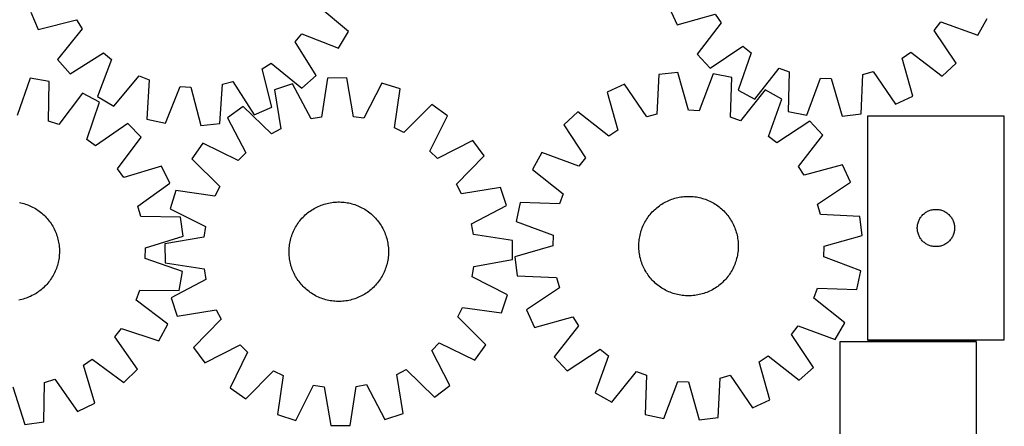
# Model space of a CAD drawing. Header units: millimetres. Extents: x 7 to 1493, y 7 to 2993.
# Tile 10 of 13: x 701 to 1493, y 2115 to 2442. Entities that reach past the tile are written whole.
import ezdxf

# ---------------------------------------------------------------- set-up
doc = ezdxf.new("R2010")
doc.units = ezdxf.units.MM
doc.layers.add('COMMON', color=5, linetype='CONTINUOUS', true_color=0x0000ff)
doc.layers.add('CUT', color=7, linetype='CONTINUOUS', true_color=0x000000)

msp = doc.modelspace()

# ---------------------------------------------------------------- linework, layer by layer
at = {"layer": 'COMMON'}
msp.add_line((1383.429282, 2183.973056), (1471.074237, 2183.973056), dxfattribs=at)
at = {"layer": 'CUT'}
for p, q in [((710.043318, 2448.398657), (716.178792, 2434.288855)), ((965.655997, 2432.770181), (941.257246, 2453.109201)), ((1223.731278, 2452.153139), (1230.233701, 2438.20864)), ((716.178792, 2434.288855), (746.974631, 2442.072883)), ((746.974631, 2442.072883), (751.581776, 2434.841453)), ((1230.233701, 2438.20864), (1260.81541, 2446.795483)), ((1260.81541, 2446.795483), (1265.61012, 2439.687029)), ((1437.018855, 2433.701267), (1442.29775, 2440.457941)), ((1442.29775, 2440.457941), (1472.20597, 2429.75873)), ((1472.20597, 2429.75873), (1479.665278, 2443.215671)), ((751.581776, 2434.841453), (731.513217, 2410.219762)), ((957.847268, 2419.512945), (965.655997, 2432.770181)), ((1265.61012, 2439.687029), (1246.192417, 2414.54886)), ((1454.635696, 2407.269815), (1437.018855, 2433.701267)), ((922.77531, 2424.374468), (928.229123, 2430.990759)), ((939.694798, 2397.491282), (922.77531, 2424.374468)), ((928.229123, 2430.990759), (957.847268, 2419.512945)), ((1256.685676, 2403.296212), (1283.117128, 2420.913053)), ((1283.117128, 2420.913053), (1289.873802, 2415.634159)), ((731.513217, 2410.219762), (741.708568, 2398.696508)), ((741.708568, 2398.696508), (768.591753, 2415.615996)), ((775.208044, 2410.162184), (763.730231, 2380.544038)), ((768.591753, 2415.615996), (775.208044, 2410.162184)), ((1246.192417, 2414.54886), (1256.685676, 2403.296212)), ((1289.873802, 2415.634159), (1279.174591, 2385.725939)), ((1411.136425, 2411.399548), (1418.244879, 2416.194259)), ((1419.723269, 2380.81784), (1411.136425, 2411.399548)), ((1418.244879, 2416.194259), (1443.383049, 2396.776556)), ((896.318424, 2402.757345), (903.549854, 2407.364491)), ((904.102451, 2371.961507), (896.318424, 2402.757345)), ((903.549854, 2407.364491), (928.171545, 2387.295931)), ((1292.631532, 2378.26663), (1312.325434, 2403.18901)), ((1312.325434, 2403.18901), (1320.382681, 2400.25641)), ((1379.629161, 2398.187464), (1387.87135, 2400.550872)), ((1387.87135, 2400.550872), (1405.77877, 2374.315417)), ((1443.383049, 2396.776556), (1454.635696, 2407.269815)), ((709.631653, 2395.118387), (699.180074, 2365.122733)), ((724.788868, 2392.474642), (709.631653, 2395.118387)), ((776.987467, 2372.73531), (797.326487, 2397.13406)), ((797.326487, 2397.13406), (805.304274, 2393.991722)), ((805.304274, 2393.991722), (803.540735, 2362.276353)), ((864.476371, 2390.373867), (872.777556, 2392.520888)), ((872.777556, 2392.520888), (889.99265, 2365.826033)), ((928.171545, 2387.295931), (939.694798, 2397.491282)), ((948.923947, 2395.373885), (944.081439, 2363.980815)), ((964.309296, 2395.520806), (948.923947, 2395.373885)), ((969.750436, 2364.225938), (964.309296, 2395.520806)), ((1215.420899, 2398.130312), (1213.96413, 2366.399372)), ((1230.702264, 2399.922082), (1215.420899, 2398.130312)), ((1239.459639, 2369.38877), (1230.702264, 2399.922082)), ((1259.21787, 2398.770549), (1248.027, 2369.042799)), ((1274.304999, 2395.752422), (1259.21787, 2398.770549)), ((1273.198445, 2364.007339), (1274.304999, 2395.752422)), ((1320.382681, 2400.25641), (1319.449275, 2368.505764)), ((1334.552639, 2365.569964), (1345.581214, 2395.358305)), ((1345.581214, 2395.358305), (1354.150335, 2395.059063)), ((1354.150335, 2395.059063), (1363.074102, 2364.573966)), ((1378.345467, 2366.449051), (1379.629161, 2398.187464)), ((724.468452, 2360.711895), (724.788868, 2392.474642)), ((818.562145, 2358.946522), (830.366074, 2388.436215)), ((830.366074, 2388.436215), (838.924436, 2387.912946)), ((838.924436, 2387.912946), (847.047799, 2357.204874)), ((862.362984, 2358.679887), (864.476371, 2390.373867)), ((920.780376, 2390.640468), (906.193441, 2385.746404)), ((906.193441, 2385.746404), (911.288934, 2354.393403)), ((935.625854, 2362.558685), (920.780376, 2390.640468)), ((992.538129, 2391.325711), (978.231638, 2362.965545)), ((1007.215866, 2386.711107), (992.538129, 2391.325711)), ((1002.720052, 2355.266514), (1007.215866, 2386.711107)), ((1187.945103, 2390.413678), (1173.965349, 2383.987403)), ((1205.709174, 2364.080951), (1187.945103, 2390.413678)), ((1279.174591, 2385.725939), (1292.631532, 2378.26663)), ((1301.069109, 2385.845443), (1281.239579, 2361.03084)), ((1314.485169, 2378.312854), (1301.069109, 2385.845443)), ((751.790008, 2383.233201), (732.580799, 2357.935354)), ((765.388414, 2376.035013), (751.790008, 2383.233201)), ((763.730231, 2380.544038), (776.987467, 2372.73531)), ((1173.965349, 2383.987403), (1182.385278, 2353.359319)), ((1303.623003, 2348.46343), (1314.485169, 2378.312854)), ((1405.77877, 2374.315417), (1419.723269, 2380.81784)), ((755.268452, 2345.92586), (765.388414, 2376.035013)), ((880.890021, 2372.547815), (868.52937, 2363.385673)), ((903.686657, 2350.427957), (880.890021, 2372.547815)), ((889.99265, 2365.826033), (904.102451, 2371.961507)), ((1032.766726, 2373.998146), (1010.396671, 2351.446973)), ((1045.300093, 2365.073726), (1032.766726, 2373.998146)), ((1248.027, 2369.042799), (1239.459639, 2369.38877)), ((803.540735, 2362.276353), (818.562145, 2358.946522)), ((868.52937, 2363.385673), (883.064082, 2335.14179)), ((944.081439, 2363.980815), (935.625854, 2362.558685)), ((978.231638, 2362.965545), (969.750436, 2364.225938)), ((1031.307406, 2336.557424), (1045.300093, 2365.073726)), ((1150.218885, 2368.15796), (1138.909177, 2357.726227)), ((1175.250781, 2348.603447), (1150.218885, 2368.15796)), ((1213.96413, 2366.399372), (1205.709174, 2364.080951)), ((1281.239579, 2361.03084), (1273.198445, 2364.007339)), ((1319.449275, 2368.505764), (1334.552639, 2365.569964)), ((1363.074102, 2364.573966), (1378.345467, 2366.449051)), ((1383.429282, 2364.723057), (1383.429282, 2184.723057)), ((1493.429282, 2364.723057), (1383.429282, 2364.723057)), ((1493.429282, 2184.723057), (1493.429282, 2364.723057)), ((732.580799, 2357.935354), (724.468452, 2360.711895)), ((788.212262, 2358.902069), (762.125755, 2340.778359)), ((798.920752, 2347.854048), (788.212262, 2358.902069)), ((847.047799, 2357.204874), (862.362984, 2358.679887)), ((911.288934, 2354.393403), (903.686657, 2350.427957)), ((1010.396671, 2351.446973), (1002.720052, 2355.266514)), ((1138.909177, 2357.726227), (1156.381604, 2331.199089)), ((1182.385278, 2353.359319), (1175.250781, 2348.603447)), ((1336.877925, 2360.620192), (1310.350787, 2343.147764)), ((1347.309658, 2349.310484), (1336.877925, 2360.620192)), ((762.125755, 2340.778359), (755.268452, 2345.92586)), ((779.991856, 2322.345781), (798.920752, 2347.854048)), ((1065.671883, 2345.087332), (1037.428001, 2330.552619)), ((1074.834026, 2332.726681), (1065.671883, 2345.087332)), ((1310.350787, 2343.147764), (1303.623003, 2348.46343)), ((1327.755145, 2324.278588), (1347.309658, 2349.310484)), ((848.542975, 2343.013882), (839.618555, 2330.480515)), ((877.059277, 2329.021195), (848.542975, 2343.013882)), ((839.618555, 2330.480515), (862.169728, 2308.11046)), ((883.064082, 2335.14179), (877.059277, 2329.021195)), ((1037.428001, 2330.552619), (1031.307406, 2336.557424)), ((1052.714168, 2309.930044), (1074.834026, 2332.726681)), ((1121.216515, 2335.333471), (1113.683926, 2321.917411)), ((1151.065939, 2324.471305), (1121.216515, 2335.333471)), ((1156.381604, 2331.199089), (1151.065939, 2324.471305)), ((784.922874, 2315.331194), (779.991856, 2322.345781)), ((815.333151, 2324.506692), (784.922874, 2315.331194)), ((822.103504, 2310.690294), (815.333151, 2324.506692)), ((1113.683926, 2321.917411), (1138.498528, 2302.087881)), ((1332.511016, 2317.14409), (1327.755145, 2324.278588)), ((1363.139101, 2325.56402), (1332.511016, 2317.14409)), ((1369.565376, 2311.584265), (1363.139101, 2325.56402)), ((796.218566, 2292.279842), (822.103504, 2310.690294)), ((862.169728, 2308.11046), (858.350187, 2300.433841)), ((1056.679613, 2302.327767), (1052.714168, 2309.930044)), ((1088.032615, 2307.423261), (1056.679613, 2302.327767)), ((1092.926679, 2292.836325), (1088.032615, 2307.423261)), ((1343.232649, 2293.820195), (1369.565376, 2311.584265)), ((826.905594, 2304.929655), (822.29099, 2290.251918)), ((858.350187, 2300.433841), (826.905594, 2304.929655)), ((1138.498528, 2302.087881), (1135.522029, 2294.046747)), ((1224.656125, 2297.395933), (1225.832074, 2297.838822)), ((1225.832074, 2297.838822), (1227.021354, 2298.244555)), ((1227.021354, 2298.244555), (1228.222792, 2298.612732)), ((1228.222792, 2298.612732), (1229.435202, 2298.942989)), ((1229.435202, 2298.942989), (1230.657387, 2299.235)), ((1230.657387, 2299.235), (1231.888141, 2299.488477)), ((1231.888141, 2299.488477), (1233.12625, 2299.70317)), ((1233.12625, 2299.70317), (1234.370491, 2299.878868)), ((1234.370491, 2299.878868), (1235.619638, 2300.015396)), ((1235.619638, 2300.015396), (1236.872456, 2300.11262)), ((1236.872456, 2300.11262), (1238.127711, 2300.170444)), ((1238.127711, 2300.170444), (1239.384162, 2300.188812)), ((1239.384162, 2300.188812), (1240.64057, 2300.167704)), ((1240.64057, 2300.167704), (1241.895695, 2300.107141)), ((1241.895695, 2300.107141), (1243.148298, 2300.007184)), ((1243.148298, 2300.007184), (1244.397144, 2299.867932)), ((1244.397144, 2299.867932), (1245.641, 2299.68952)), ((1245.641, 2299.68952), (1246.878637, 2299.472127)), ((1246.878637, 2299.472127), (1248.108836, 2299.215965)), ((1248.108836, 2299.215965), (1249.330381, 2298.921289)), ((1249.330381, 2298.921289), (1250.542067, 2298.588388)), ((1250.542067, 2298.588388), (1251.742699, 2298.217591)), ((1251.742699, 2298.217591), (1252.931091, 2297.809265)), ((1252.931091, 2297.809265), (1254.106071, 2297.363812)), ((700.990337, 2295.319321), (702.218802, 2295.054972)), ((702.218802, 2295.054972), (703.438357, 2294.752167)), ((703.438357, 2294.752167), (704.6478, 2294.411203)), ((704.6478, 2294.411203), (705.845935, 2294.032419)), ((705.845935, 2294.032419), (707.031582, 2293.616187)), ((707.031582, 2293.616187), (708.203569, 2293.162918)), ((708.203569, 2293.162918), (709.360741, 2292.673061)), ((709.360741, 2292.673061), (710.501955, 2292.147097)), ((710.501955, 2292.147097), (711.626084, 2291.585546)), ((711.626084, 2291.585546), (712.732021, 2290.988963)), ((712.732021, 2290.988963), (713.818672, 2290.357935)), ((713.818672, 2290.357935), (714.884966, 2289.693087)), ((714.884966, 2289.693087), (715.929851, 2288.995073)), ((798.740616, 2284.084804), (796.218566, 2292.279842)), ((822.29099, 2290.251918), (850.651157, 2275.945427)), ((935.933903, 2289.060265), (936.99373, 2289.735375)), ((936.99373, 2289.735375), (938.07424, 2290.376861)), ((938.07424, 2290.376861), (939.174367, 2290.984092)), ((939.174367, 2290.984092), (940.293024, 2291.556467)), ((940.293024, 2291.556467), (941.429108, 2292.093421)), ((941.429108, 2292.093421), (942.581497, 2292.594426)), ((942.581497, 2292.594426), (943.749055, 2293.058985)), ((943.749055, 2293.058985), (944.930629, 2293.486642)), ((944.930629, 2293.486642), (946.125052, 2293.876974)), ((946.125052, 2293.876974), (947.331147, 2294.229595)), ((947.331147, 2294.229595), (948.547723, 2294.544158)), ((948.547723, 2294.544158), (949.77358, 2294.820351)), ((949.77358, 2294.820351), (951.007507, 2295.057904)), ((951.007507, 2295.057904), (952.248286, 2295.256581)), ((952.248286, 2295.256581), (953.494694, 2295.416186)), ((953.494694, 2295.416186), (954.745501, 2295.536561)), ((954.745501, 2295.536561), (955.999471, 2295.617589)), ((955.999471, 2295.617589), (957.255368, 2295.659188)), ((957.255368, 2295.659188), (958.511951, 2295.661318)), ((958.511951, 2295.661318), (959.767982, 2295.623977)), ((959.767982, 2295.623977), (961.022219, 2295.547201)), ((961.022219, 2295.547201), (962.273427, 2295.431067)), ((962.273427, 2295.431067), (963.520369, 2295.275689)), ((963.520369, 2295.275689), (964.761815, 2295.081219)), ((964.761815, 2295.081219), (965.99654, 2294.847851)), ((965.99654, 2294.847851), (967.223326, 2294.575815)), ((967.223326, 2294.575815), (968.440961, 2294.265379)), ((968.440961, 2294.265379), (969.648245, 2293.916848)), ((969.648245, 2293.916848), (970.843985, 2293.530568)), ((970.843985, 2293.530568), (972.027002, 2293.10692)), ((972.027002, 2293.10692), (973.196128, 2292.646321)), ((973.196128, 2292.646321), (974.350209, 2292.149227)), ((974.350209, 2292.149227), (975.488107, 2291.616127)), ((975.488107, 2291.616127), (976.608698, 2291.047548)), ((976.608698, 2291.047548), (977.710877, 2290.44405)), ((977.710877, 2290.44405), (978.793555, 2289.806231)), ((978.793555, 2289.806231), (979.855665, 2289.134718)), ((1064.844896, 2277.990848), (1092.926679, 2292.836325)), ((1103.776946, 2295.153301), (1100.758819, 2280.066172)), ((1135.522029, 2294.046747), (1103.776946, 2295.153301)), ((1211.990469, 2289.377429), (1212.920801, 2290.222112)), ((1212.920801, 2290.222112), (1213.877205, 2291.037157)), ((1213.877205, 2291.037157), (1214.858739, 2291.821757)), ((1214.858739, 2291.821757), (1215.864433, 2292.57514)), ((1215.864433, 2292.57514), (1216.893296, 2293.296561)), ((1216.893296, 2293.296561), (1217.944311, 2293.98531)), ((1217.944311, 2293.98531), (1219.016442, 2294.640705)), ((1219.016442, 2294.640705), (1220.10863, 2295.2621)), ((1220.10863, 2295.2621), (1221.219797, 2295.848882)), ((1221.219797, 2295.848882), (1222.348848, 2296.400472)), ((1222.348848, 2296.400472), (1223.494667, 2296.916325)), ((1223.494667, 2296.916325), (1224.656125, 2297.395933)), ((1254.106071, 2297.363812), (1255.26648, 2296.881672)), ((1255.26648, 2296.881672), (1256.411171, 2296.36332)), ((1256.411171, 2296.36332), (1257.539016, 2295.809268)), ((1257.539016, 2295.809268), (1258.648901, 2295.220064)), ((1258.648901, 2295.220064), (1259.739731, 2294.596287)), ((1259.739731, 2294.596287), (1260.810429, 2293.938555)), ((1260.810429, 2293.938555), (1261.859939, 2293.247516)), ((1261.859939, 2293.247516), (1262.887226, 2292.523852)), ((1262.887226, 2292.523852), (1263.891274, 2291.768277)), ((1263.891274, 2291.768277), (1264.871094, 2290.981537)), ((1264.871094, 2290.981537), (1265.825718, 2290.164408)), ((1265.825718, 2290.164408), (1266.754205, 2289.317697)), ((1345.55107, 2285.565239), (1343.232649, 2293.820195)), ((1435.361002, 2289.405893), (1436.120924, 2289.544376)), ((1436.120924, 2289.544376), (1436.886968, 2289.643556)), ((1436.886968, 2289.643556), (1437.657101, 2289.703169)), ((1437.657101, 2289.703169), (1438.429282, 2289.723057)), ((1438.429282, 2289.723057), (1439.201464, 2289.703169)), ((1439.201464, 2289.703169), (1439.971597, 2289.643556)), ((1439.971597, 2289.643556), (1440.737641, 2289.544376)), ((1440.737641, 2289.544376), (1441.497563, 2289.405893)), ((715.929851, 2288.995073), (716.952295, 2288.264584)), ((716.952295, 2288.264584), (717.951289, 2287.502339)), ((717.951289, 2287.502339), (718.925848, 2286.70909)), ((718.925848, 2286.70909), (719.875009, 2285.885622)), ((719.875009, 2285.885622), (720.797836, 2285.032746)), ((720.797836, 2285.032746), (721.693418, 2284.151305)), ((721.693418, 2284.151305), (722.560871, 2283.242167)), ((722.560871, 2283.242167), (723.39934, 2282.306231)), ((723.39934, 2282.306231), (724.207997, 2281.344419)), ((830.497893, 2283.41393), (798.740616, 2284.084804)), ((832.66738, 2268.1816), (830.497893, 2283.41393)), ((927.491225, 2281.591571), (928.320621, 2282.535557)), ((928.320621, 2282.535557), (929.179259, 2283.453025)), ((929.179259, 2283.453025), (930.066292, 2284.34307)), ((930.066292, 2284.34307), (930.980844, 2285.204813)), ((930.980844, 2285.204813), (931.922012, 2286.037404)), ((931.922012, 2286.037404), (932.888869, 2286.840022)), ((932.888869, 2286.840022), (933.880459, 2287.611874)), ((933.880459, 2287.611874), (934.895804, 2288.352199)), ((934.895804, 2288.352199), (935.933903, 2289.060265)), ((979.855665, 2289.134718), (980.896158, 2288.430175)), ((980.896158, 2288.430175), (981.914008, 2287.693297)), ((981.914008, 2287.693297), (982.908209, 2286.924811)), ((982.908209, 2286.924811), (983.877781, 2286.125476)), ((983.877781, 2286.125476), (984.821767, 2285.29608)), ((984.821767, 2285.29608), (985.739235, 2284.437442)), ((985.739235, 2284.437442), (986.62928, 2283.55041)), ((986.62928, 2283.55041), (987.491024, 2282.635858)), ((987.491024, 2282.635858), (988.323615, 2281.694689)), ((988.323615, 2281.694689), (989.126233, 2280.727833)), ((1204.933081, 2280.588033), (1205.590814, 2281.658731)), ((1205.590814, 2281.658731), (1206.281853, 2282.708241)), ((1206.281853, 2282.708241), (1207.005517, 2283.735528)), ((1207.005517, 2283.735528), (1207.761092, 2284.739576)), ((1207.761092, 2284.739576), (1208.547832, 2285.719396)), ((1208.547832, 2285.719396), (1209.36496, 2286.67402)), ((1209.36496, 2286.67402), (1210.211671, 2287.602507)), ((1210.211671, 2287.602507), (1211.087129, 2288.50394)), ((1211.087129, 2288.50394), (1211.990469, 2289.377429)), ((1266.754205, 2289.317697), (1267.655638, 2288.44224)), ((1267.655638, 2288.44224), (1268.529127, 2287.538899)), ((1268.529127, 2287.538899), (1269.37381, 2286.608568)), ((1269.37381, 2286.608568), (1270.188854, 2285.652163)), ((1270.188854, 2285.652163), (1270.973455, 2284.67063)), ((1270.973455, 2284.67063), (1271.726838, 2283.664935)), ((1271.726838, 2283.664935), (1272.448259, 2282.636073)), ((1272.448259, 2282.636073), (1273.137008, 2281.585058)), ((1377.28201, 2284.108469), (1345.55107, 2285.565239)), ((1379.07378, 2268.827104), (1377.28201, 2284.108469)), ((1424.843749, 2281.081773), (1425.189101, 2281.772709)), ((1425.189101, 2281.772709), (1425.569563, 2282.444949)), ((1425.569563, 2282.444949), (1425.984127, 2283.096713)), ((1425.984127, 2283.096713), (1426.431694, 2283.726272)), ((1426.431694, 2283.726272), (1426.911076, 2284.331955)), ((1426.911076, 2284.331955), (1427.421002, 2284.912157)), ((1427.421002, 2284.912157), (1427.96012, 2285.46534)), ((1427.96012, 2285.46534), (1428.527001, 2285.990036)), ((1428.527001, 2285.990036), (1429.12014, 2286.484854)), ((1429.12014, 2286.484854), (1429.737966, 2286.948482)), ((1429.737966, 2286.948482), (1430.37884, 2287.379691)), ((1430.37884, 2287.379691), (1431.041061, 2287.777336)), ((1431.041061, 2287.777336), (1431.722876, 2288.140364)), ((1431.722876, 2288.140364), (1432.422474, 2288.467811)), ((1432.422474, 2288.467811), (1433.138001, 2288.75881)), ((1433.138001, 2288.75881), (1433.86756, 2289.012588)), ((1433.86756, 2289.012588), (1434.609216, 2289.228473)), ((1434.609216, 2289.228473), (1435.361002, 2289.405893)), ((1441.497563, 2289.405893), (1442.249349, 2289.228473)), ((1442.249349, 2289.228473), (1442.991005, 2289.012588)), ((1442.991005, 2289.012588), (1443.720564, 2288.75881)), ((1443.720564, 2288.75881), (1444.436091, 2288.467811)), ((1444.436091, 2288.467811), (1445.135689, 2288.140364)), ((1445.135689, 2288.140364), (1445.817504, 2287.777336)), ((1445.817504, 2287.777336), (1446.479725, 2287.379691)), ((1446.479725, 2287.379691), (1447.120599, 2286.948482)), ((1447.120599, 2286.948482), (1447.738425, 2286.484854)), ((1447.738425, 2286.484854), (1448.331564, 2285.990036)), ((1448.331564, 2285.990036), (1448.898445, 2285.46534)), ((1448.898445, 2285.46534), (1449.437563, 2284.912157)), ((1449.437563, 2284.912157), (1449.947489, 2284.331955)), ((1449.947489, 2284.331955), (1450.426871, 2283.726272)), ((1450.426871, 2283.726272), (1450.874438, 2283.096713)), ((1450.874438, 2283.096713), (1451.289002, 2282.444949)), ((1451.289002, 2282.444949), (1451.669464, 2281.772709)), ((1451.669464, 2281.772709), (1452.014816, 2281.081773)), ((724.207997, 2281.344419), (724.986043, 2280.357682)), ((724.986043, 2280.357682), (725.732711, 2279.346992)), ((725.732711, 2279.346992), (726.447265, 2278.313348)), ((726.447265, 2278.313348), (727.128998, 2277.257769)), ((727.128998, 2277.257769), (727.777238, 2276.181297)), ((727.777238, 2276.181297), (728.391345, 2275.084995)), ((728.391345, 2275.084995), (728.970714, 2273.969944)), ((728.970714, 2273.969944), (729.514773, 2272.837245)), ((850.651157, 2275.945427), (849.390763, 2267.464225)), ((922.000575, 2273.201896), (922.569154, 2274.322487)), ((922.569154, 2274.322487), (923.172651, 2275.424666)), ((923.172651, 2275.424666), (923.81047, 2276.507345)), ((923.81047, 2276.507345), (924.481983, 2277.569455)), ((924.481983, 2277.569455), (925.186526, 2278.609948)), ((925.186526, 2278.609948), (925.923404, 2279.627797)), ((925.923404, 2279.627797), (926.69189, 2280.621999)), ((926.69189, 2280.621999), (927.491225, 2281.591571)), ((989.126233, 2280.727833), (989.898085, 2279.736242)), ((989.898085, 2279.736242), (990.63841, 2278.720897)), ((990.63841, 2278.720897), (991.346476, 2277.682798)), ((991.346476, 2277.682798), (992.021586, 2276.622971)), ((992.021586, 2276.622971), (992.663072, 2275.542461)), ((992.663072, 2275.542461), (993.270302, 2274.442335)), ((993.270302, 2274.442335), (993.842677, 2273.323677)), ((1066.267026, 2269.535262), (1064.844896, 2277.990848)), ((1100.758819, 2280.066172), (1130.48657, 2268.875302)), ((1201.311777, 2272.591001), (1201.720104, 2273.779393)), ((1201.720104, 2273.779393), (1202.165557, 2274.954373)), ((1202.165557, 2274.954373), (1202.647697, 2276.114782)), ((1202.647697, 2276.114782), (1203.166049, 2277.259473)), ((1203.166049, 2277.259473), (1203.7201, 2278.387318)), ((1203.7201, 2278.387318), (1204.309305, 2279.497203)), ((1204.309305, 2279.497203), (1204.933081, 2280.588033)), ((1273.137008, 2281.585058), (1273.792403, 2280.512927)), ((1273.792403, 2280.512927), (1274.413798, 2279.420739)), ((1274.413798, 2279.420739), (1275.00058, 2278.309571)), ((1275.00058, 2278.309571), (1275.55217, 2277.180521)), ((1275.55217, 2277.180521), (1276.068023, 2276.034701)), ((1276.068023, 2276.034701), (1276.547631, 2274.873244)), ((1276.547631, 2274.873244), (1276.99052, 2273.697295)), ((1276.99052, 2273.697295), (1277.396253, 2272.508015)), ((1423.434255, 2275.109276), (1423.47402, 2275.880689)), ((1423.434255, 2274.336839), (1423.434255, 2275.109276)), ((1423.47402, 2273.565425), (1423.434255, 2274.336839)), ((1423.47402, 2275.880689), (1423.553442, 2276.649033)), ((1423.553442, 2276.649033), (1423.672313, 2277.412269)), ((1423.672313, 2277.412269), (1423.830317, 2278.168374)), ((1423.830317, 2278.168374), (1424.027034, 2278.915342)), ((1424.027034, 2278.915342), (1424.261944, 2279.651193)), ((1424.261944, 2279.651193), (1424.534423, 2280.373976)), ((1424.534423, 2280.373976), (1424.843749, 2281.081773)), ((1452.014816, 2281.081773), (1452.324142, 2280.373976)), ((1452.324142, 2280.373976), (1452.596621, 2279.651193)), ((1452.596621, 2279.651193), (1452.831531, 2278.915342)), ((1452.831531, 2278.915342), (1453.028248, 2278.168374)), ((1453.028248, 2278.168374), (1453.186252, 2277.412269)), ((1453.186252, 2277.412269), (1453.305123, 2276.649033)), ((1453.305123, 2276.649033), (1453.384545, 2275.880689)), ((1453.384545, 2275.880689), (1453.42431, 2275.109276)), ((1453.42431, 2274.336839), (1453.384545, 2273.565425)), ((1453.42431, 2275.109276), (1453.42431, 2274.336839)), ((729.514773, 2272.837245), (730.022984, 2271.688015)), ((730.022984, 2271.688015), (730.494846, 2270.52339)), ((730.494846, 2270.52339), (730.929893, 2269.344517)), ((730.929893, 2269.344517), (731.327696, 2268.152561)), ((731.327696, 2268.152561), (731.687863, 2266.948698)), ((731.687863, 2266.948698), (732.010038, 2265.734116)), ((802.360198, 2258.671105), (832.66738, 2268.1816)), ((849.390763, 2267.464225), (818.095895, 2262.023085)), ((919.040886, 2264.937115), (919.351323, 2266.15475)), ((919.351323, 2266.15475), (919.699853, 2267.362034)), ((919.699853, 2267.362034), (920.086133, 2268.557774)), ((920.086133, 2268.557774), (920.509781, 2269.740791)), ((920.509781, 2269.740791), (920.97038, 2270.909917)), ((920.97038, 2270.909917), (921.467475, 2272.063998)), ((921.467475, 2272.063998), (922.000575, 2273.201896)), ((993.842677, 2273.323677), (994.379632, 2272.187594)), ((994.379632, 2272.187594), (994.880636, 2271.035204)), ((994.880636, 2271.035204), (995.345196, 2269.867646)), ((995.345196, 2269.867646), (995.772853, 2268.686073)), ((995.772853, 2268.686073), (996.163184, 2267.491649)), ((996.163184, 2267.491649), (996.515805, 2266.285554)), ((996.515805, 2266.285554), (996.830368, 2265.068978)), ((1097.660096, 2264.692754), (1066.267026, 2269.535262)), ((1130.48657, 2268.875302), (1130.140598, 2260.307941)), ((1199.661437, 2265.245446), (1199.839848, 2266.489302)), ((1199.839848, 2266.489302), (1200.057242, 2267.726939)), ((1200.057242, 2267.726939), (1200.313403, 2268.957138)), ((1200.313403, 2268.957138), (1200.60808, 2270.178683)), ((1200.60808, 2270.178683), (1200.940981, 2271.390369)), ((1200.940981, 2271.390369), (1201.311777, 2272.591001)), ((1277.396253, 2272.508015), (1277.76443, 2271.306577)), ((1277.76443, 2271.306577), (1278.094687, 2270.094167)), ((1278.094687, 2270.094167), (1278.386698, 2268.871982)), ((1278.386698, 2268.871982), (1278.640175, 2267.641228)), ((1278.640175, 2267.641228), (1278.854868, 2266.403119)), ((1278.854868, 2266.403119), (1279.030566, 2265.158877)), ((1348.540468, 2260.06973), (1379.07378, 2268.827104)), ((1423.553442, 2272.797082), (1423.47402, 2273.565425)), ((1423.672313, 2272.033846), (1423.553442, 2272.797082)), ((1423.830317, 2271.277741), (1423.672313, 2272.033846)), ((1424.027034, 2270.530773), (1423.830317, 2271.277741)), ((1424.261944, 2269.794922), (1424.027034, 2270.530773)), ((1424.534423, 2269.072139), (1424.261944, 2269.794922)), ((1424.843749, 2268.364342), (1424.534423, 2269.072139)), ((1425.189101, 2267.673406), (1424.843749, 2268.364342)), ((1425.569563, 2267.001165), (1425.189101, 2267.673406)), ((1425.984127, 2266.349402), (1425.569563, 2267.001165)), ((1426.431694, 2265.719843), (1425.984127, 2266.349402)), ((1450.874438, 2266.349402), (1450.426871, 2265.719843)), ((1451.289002, 2267.001165), (1450.874438, 2266.349402)), ((1451.669464, 2267.673406), (1451.289002, 2267.001165)), ((1452.014816, 2268.364342), (1451.669464, 2267.673406)), ((1452.324142, 2269.072139), (1452.014816, 2268.364342)), ((1452.596621, 2269.794922), (1452.324142, 2269.072139)), ((1452.831531, 2270.530773), (1452.596621, 2269.794922)), ((1453.028248, 2271.277741), (1452.831531, 2270.530773)), ((1453.186252, 2272.033846), (1453.028248, 2271.277741)), ((1453.305123, 2272.797082), (1453.186252, 2272.033846)), ((1453.384545, 2273.565425), (1453.305123, 2272.797082)), ((732.010038, 2265.734116), (732.293903, 2264.510013)), ((732.293903, 2264.510013), (732.539178, 2263.277598)), ((732.539178, 2263.277598), (732.745621, 2262.038086)), ((732.745621, 2262.038086), (732.913028, 2260.792702)), ((732.913028, 2260.792702), (733.041234, 2259.542674)), ((733.041234, 2259.542674), (733.130112, 2258.289236)), ((733.130112, 2258.289236), (733.179575, 2257.033624)), ((802.226404, 2250.097805), (802.360198, 2258.671105)), ((818.095895, 2262.023085), (818.242816, 2246.637736)), ((917.992724, 2257.481771), (918.0695, 2258.736009)), ((918.0695, 2258.736009), (918.185634, 2259.987216)), ((918.185634, 2259.987216), (918.341013, 2261.234158)), ((918.341013, 2261.234158), (918.535482, 2262.475604)), ((918.535482, 2262.475604), (918.76885, 2263.710329)), ((918.76885, 2263.710329), (919.040886, 2264.937115)), ((996.830368, 2265.068978), (997.106562, 2263.843122)), ((997.106562, 2263.843122), (997.344115, 2262.609195)), ((997.344115, 2262.609195), (997.542792, 2261.368415)), ((997.542792, 2261.368415), (997.702397, 2260.122007)), ((997.702397, 2260.122007), (997.822772, 2258.871201)), ((997.822772, 2258.871201), (997.9038, 2257.61723)), ((1097.807017, 2249.307405), (1097.660096, 2264.692754)), ((1130.140598, 2260.307941), (1099.607286, 2251.550566)), ((1199.340557, 2260.232464), (1199.361665, 2261.488872)), ((1199.358924, 2258.976013), (1199.340557, 2260.232464)), ((1199.416748, 2257.720758), (1199.358924, 2258.976013)), ((1199.361665, 2261.488872), (1199.422227, 2262.743997)), ((1199.422227, 2262.743997), (1199.522184, 2263.996601)), ((1199.522184, 2263.996601), (1199.661437, 2265.245446)), ((1279.030566, 2265.158877), (1279.167094, 2263.909731)), ((1279.167094, 2263.909731), (1279.264318, 2262.656912)), ((1279.319401, 2258.888799), (1279.258839, 2257.633674)), ((1279.264318, 2262.656912), (1279.322142, 2261.401658)), ((1279.340509, 2260.145207), (1279.319401, 2258.888799)), ((1279.322142, 2261.401658), (1279.340509, 2260.145207)), ((1348.194496, 2251.502369), (1348.540468, 2260.06973)), ((1426.911076, 2265.11416), (1426.431694, 2265.719843)), ((1427.421002, 2264.533957), (1426.911076, 2265.11416)), ((1427.96012, 2263.980775), (1427.421002, 2264.533957)), ((1428.527001, 2263.456078), (1427.96012, 2263.980775)), ((1429.12014, 2262.96126), (1428.527001, 2263.456078)), ((1429.737966, 2262.497632), (1429.12014, 2262.96126)), ((1430.37884, 2262.066424), (1429.737966, 2262.497632)), ((1431.041061, 2261.668779), (1430.37884, 2262.066424)), ((1431.722876, 2261.305751), (1431.041061, 2261.668779)), ((1432.422474, 2260.978304), (1431.722876, 2261.305751)), ((1433.138001, 2260.687305), (1432.422474, 2260.978304)), ((1433.86756, 2260.433527), (1433.138001, 2260.687305)), ((1434.609216, 2260.217642), (1433.86756, 2260.433527)), ((1435.361002, 2260.040222), (1434.609216, 2260.217642)), ((1436.120924, 2259.901739), (1435.361002, 2260.040222)), ((1436.886968, 2259.802559), (1436.120924, 2259.901739)), ((1437.657101, 2259.742946), (1436.886968, 2259.802559)), ((1438.429282, 2259.723057), (1437.657101, 2259.742946)), ((1439.201464, 2259.742946), (1438.429282, 2259.723057)), ((1439.971597, 2259.802559), (1439.201464, 2259.742946)), ((1440.737641, 2259.901739), (1439.971597, 2259.802559)), ((1441.497563, 2260.040222), (1440.737641, 2259.901739)), ((1442.249349, 2260.217642), (1441.497563, 2260.040222)), ((1442.991005, 2260.433527), (1442.249349, 2260.217642)), ((1443.720564, 2260.687305), (1442.991005, 2260.433527)), ((1444.436091, 2260.978304), (1443.720564, 2260.687305)), ((1445.135689, 2261.305751), (1444.436091, 2260.978304)), ((1445.817504, 2261.668779), (1445.135689, 2261.305751)), ((1446.479725, 2262.066424), (1445.817504, 2261.668779)), ((1447.120599, 2262.497632), (1446.479725, 2262.066424)), ((1447.738425, 2262.96126), (1447.120599, 2262.497632)), ((1448.331564, 2263.456078), (1447.738425, 2262.96126)), ((1448.898445, 2263.980775), (1448.331564, 2263.456078)), ((1449.437563, 2264.533957), (1448.898445, 2263.980775)), ((1449.947489, 2265.11416), (1449.437563, 2264.533957)), ((1450.426871, 2265.719843), (1449.947489, 2265.11416)), ((732.835315, 2250.766345), (732.648624, 2249.523705)), ((732.982882, 2252.014235), (732.835315, 2250.766345)), ((733.091179, 2253.266145), (732.982882, 2252.014235)), ((733.160099, 2254.520839), (733.091179, 2253.266145)), ((733.189574, 2255.777079), (733.160099, 2254.520839)), ((733.179575, 2257.033624), (733.189574, 2255.777079)), ((832.222058, 2239.646227), (802.226404, 2250.097805)), ((917.955383, 2256.225741), (917.992724, 2257.481771)), ((917.957513, 2254.969157), (917.955383, 2256.225741)), ((917.999112, 2253.71326), (917.957513, 2254.969157)), ((918.08014, 2252.45929), (917.999112, 2253.71326)), ((918.200515, 2251.208484), (918.08014, 2252.45929)), ((918.36012, 2249.962076), (918.200515, 2251.208484)), ((918.558797, 2248.721296), (918.36012, 2249.962076)), ((997.561899, 2250.096333), (997.36743, 2248.854886)), ((997.717278, 2251.343275), (997.561899, 2250.096333)), ((997.833412, 2252.594482), (997.717278, 2251.343275)), ((997.910188, 2253.84872), (997.833412, 2252.594482)), ((997.9038, 2257.61723), (997.945399, 2256.361334)), ((997.947529, 2255.10475), (997.910188, 2253.84872)), ((997.945399, 2256.361334), (997.947529, 2255.10475)), ((1099.607286, 2251.550566), (1101.399056, 2236.269202)), ((1199.513973, 2256.46794), (1199.416748, 2257.720758)), ((1199.650501, 2255.218793), (1199.513973, 2256.46794)), ((1199.826198, 2253.974552), (1199.650501, 2255.218793)), ((1200.040891, 2252.736443), (1199.826198, 2253.974552)), ((1200.294369, 2251.505689), (1200.040891, 2252.736443)), ((1200.58638, 2250.283504), (1200.294369, 2251.505689)), ((1200.916637, 2249.071094), (1200.58638, 2250.283504)), ((1278.072987, 2250.198988), (1277.740086, 2248.987302)), ((1278.367663, 2251.420533), (1278.072987, 2250.198988)), ((1278.623825, 2252.650732), (1278.367663, 2251.420533)), ((1278.841218, 2253.888369), (1278.623825, 2252.650732)), ((1279.01963, 2255.132225), (1278.841218, 2253.888369)), ((1279.158882, 2256.38107), (1279.01963, 2255.132225)), ((1279.258839, 2257.633674), (1279.158882, 2256.38107)), ((1377.922247, 2240.311498), (1348.194496, 2251.502369)), ((730.719858, 2242.246297), (730.26659, 2241.07431)), ((731.13609, 2243.431944), (730.719858, 2242.246297)), ((731.514875, 2244.63008), (731.13609, 2243.431944)), ((731.855838, 2245.839522), (731.514875, 2244.63008)), ((732.158643, 2247.059078), (731.855838, 2245.839522)), ((732.422992, 2248.287543), (732.158643, 2247.059078)), ((732.648624, 2249.523705), (732.422992, 2248.287543)), ((818.242816, 2246.637736), (849.635886, 2241.795228)), ((918.79635, 2247.487369), (918.558797, 2248.721296)), ((919.072544, 2246.261513), (918.79635, 2247.487369)), ((919.387107, 2245.044937), (919.072544, 2246.261513)), ((919.739728, 2243.838842), (919.387107, 2245.044937)), ((920.130059, 2242.644418), (919.739728, 2243.838842)), ((920.557716, 2241.462844), (920.130059, 2242.644418)), ((995.816779, 2242.772716), (995.393131, 2241.5897)), ((996.203059, 2243.968457), (995.816779, 2242.772716)), ((996.551589, 2245.17574), (996.203059, 2243.968457)), ((996.862026, 2246.393376), (996.551589, 2245.17574)), ((997.134062, 2247.620161), (996.862026, 2246.393376)), ((997.36743, 2248.854886), (997.134062, 2247.620161)), ((1065.251755, 2235.385064), (1066.512149, 2243.866265)), ((1066.512149, 2243.866265), (1097.807017, 2249.307405)), ((1201.284813, 2247.869656), (1200.916637, 2249.071094)), ((1201.690546, 2246.680376), (1201.284813, 2247.869656)), ((1202.133435, 2245.504427), (1201.690546, 2246.680376)), ((1202.613043, 2244.342969), (1202.133435, 2245.504427)), ((1203.128897, 2243.19715), (1202.613043, 2244.342969)), ((1203.680487, 2242.068099), (1203.128897, 2243.19715)), ((1204.267269, 2240.956932), (1203.680487, 2242.068099)), ((1275.515018, 2243.118198), (1274.960966, 2241.990353)), ((1276.033369, 2244.262889), (1275.515018, 2243.118198)), ((1276.51551, 2245.423297), (1276.033369, 2244.262889)), ((1276.960963, 2246.598277), (1276.51551, 2245.423297)), ((1277.369289, 2247.78667), (1276.960963, 2246.598277)), ((1277.740086, 2248.987302), (1277.369289, 2247.78667)), ((726.796758, 2234.392913), (726.098745, 2233.348028)), ((727.461607, 2235.459207), (726.796758, 2234.392913)), ((728.092634, 2236.545859), (727.461607, 2235.459207)), ((728.689217, 2237.651795), (728.092634, 2236.545859)), ((729.250768, 2238.775925), (728.689217, 2237.651795)), ((729.776732, 2239.917138), (729.250768, 2238.775925)), ((730.26659, 2241.07431), (729.776732, 2239.917138)), ((829.578313, 2224.489012), (832.222058, 2239.646227)), ((849.635886, 2241.795228), (851.058016, 2233.339643)), ((921.022276, 2240.295286), (920.557716, 2241.462844)), ((921.52328, 2239.142897), (921.022276, 2240.295286)), ((922.060235, 2238.006813), (921.52328, 2239.142897)), ((922.63261, 2236.888156), (922.060235, 2238.006813)), ((923.23984, 2235.78803), (922.63261, 2236.888156)), ((923.881326, 2234.70752), (923.23984, 2235.78803)), ((924.556436, 2233.647692), (923.881326, 2234.70752)), ((992.092442, 2234.823146), (991.420929, 2233.761036)), ((992.730261, 2235.905825), (992.092442, 2234.823146)), ((993.333758, 2237.008003), (992.730261, 2235.905825)), ((993.902337, 2238.128594), (993.333758, 2237.008003)), ((994.435437, 2239.266492), (993.902337, 2238.128594)), ((994.932532, 2240.420574), (994.435437, 2239.266492)), ((995.393131, 2241.5897), (994.932532, 2240.420574)), ((1093.611922, 2221.078573), (1065.251755, 2235.385064)), ((1101.399056, 2236.269202), (1133.129996, 2234.812432)), ((1133.129996, 2234.812432), (1135.448418, 2226.557476)), ((1204.888664, 2239.864744), (1204.267269, 2240.956932)), ((1205.544059, 2238.792613), (1204.888664, 2239.864744)), ((1206.232807, 2237.741598), (1205.544059, 2238.792613)), ((1206.954229, 2236.712735), (1206.232807, 2237.741598)), ((1207.707611, 2235.707041), (1206.954229, 2236.712735)), ((1208.492212, 2234.725507), (1207.707611, 2235.707041)), ((1209.307256, 2233.769103), (1208.492212, 2234.725507)), ((1270.133235, 2234.658275), (1269.316106, 2233.70365)), ((1270.919975, 2235.638095), (1270.133235, 2234.658275)), ((1271.67555, 2236.642143), (1270.919975, 2235.638095)), ((1272.399214, 2237.669429), (1271.67555, 2236.642143)), ((1273.090253, 2238.71894), (1272.399214, 2237.669429)), ((1273.747985, 2239.789638), (1273.090253, 2238.71894)), ((1274.371761, 2240.880468), (1273.747985, 2239.789638)), ((1274.960966, 2241.990353), (1274.371761, 2240.880468)), ((1374.90412, 2225.224369), (1377.922247, 2240.311498)), ((720.345838, 2226.717008), (719.409902, 2225.878539)), ((721.254976, 2227.584461), (720.345838, 2226.717008)), ((722.136418, 2228.480044), (721.254976, 2227.584461)), ((722.989294, 2229.402871), (722.136418, 2228.480044)), ((723.812762, 2230.352032), (722.989294, 2229.402871)), ((724.60601, 2231.32659), (723.812762, 2230.352032)), ((725.368255, 2232.325584), (724.60601, 2231.32659)), ((726.098745, 2233.348028), (725.368255, 2232.325584)), ((851.058016, 2233.339643), (822.976233, 2218.494165)), ((925.264502, 2232.609594), (924.556436, 2233.647692)), ((926.004827, 2231.594248), (925.264502, 2232.609594)), ((926.776679, 2230.602658), (926.004827, 2231.594248)), ((927.579297, 2229.635801), (926.776679, 2230.602658)), ((928.411888, 2228.694633), (927.579297, 2229.635801)), ((929.273632, 2227.780081), (928.411888, 2228.694633)), ((930.163677, 2226.893048), (929.273632, 2227.780081)), ((931.081145, 2226.03441), (930.163677, 2226.893048)), ((985.83662, 2226.987421), (984.922068, 2226.125678)), ((986.723653, 2227.877466), (985.83662, 2226.987421)), ((987.582291, 2228.794934), (986.723653, 2227.877466)), ((988.411687, 2229.73892), (987.582291, 2228.794934)), ((989.211022, 2230.708492), (988.411687, 2229.73892)), ((989.979508, 2231.702693), (989.211022, 2230.708492)), ((990.716386, 2232.720543), (989.979508, 2231.702693)), ((991.420929, 2233.761036), (990.716386, 2232.720543)), ((1135.448418, 2226.557476), (1109.11569, 2208.793405)), ((1210.15194, 2232.838771), (1209.307256, 2233.769103)), ((1211.025429, 2231.935431), (1210.15194, 2232.838771)), ((1211.926862, 2231.059973), (1211.025429, 2231.935431)), ((1212.855348, 2230.213262), (1211.926862, 2231.059973)), ((1213.809973, 2229.396134), (1212.855348, 2230.213262)), ((1214.789792, 2228.609394), (1213.809973, 2229.396134)), ((1215.793841, 2227.853819), (1214.789792, 2228.609394)), ((1216.821127, 2227.130155), (1215.793841, 2227.853819)), ((1217.870637, 2226.439116), (1216.821127, 2227.130155)), ((1218.941336, 2225.781383), (1217.870637, 2226.439116)), ((1260.736756, 2226.392361), (1259.664625, 2225.736966)), ((1261.787771, 2227.081109), (1260.736756, 2226.392361)), ((1262.816633, 2227.802531), (1261.787771, 2227.081109)), ((1263.822328, 2228.555913), (1262.816633, 2227.802531)), ((1264.803861, 2229.340514), (1263.822328, 2228.555913)), ((1265.760266, 2230.155558), (1264.803861, 2229.340514)), ((1266.690597, 2231.000242), (1265.760266, 2230.155558)), ((1267.593938, 2231.873731), (1266.690597, 2231.000242)), ((1268.469395, 2232.775164), (1267.593938, 2231.873731)), ((1269.316106, 2233.70365), (1268.469395, 2232.775164)), ((1340.182538, 2218.28979), (1343.159037, 2226.330923)), ((1343.159037, 2226.330923), (1374.90412, 2225.224369)), ((706.448188, 2218.347986), (705.256232, 2217.950183)), ((707.627061, 2218.783034), (706.448188, 2218.347986)), ((708.791687, 2219.254896), (707.627061, 2218.783034)), ((709.940916, 2219.763107), (708.791687, 2219.254896)), ((711.073615, 2220.307165), (709.940916, 2219.763107)), ((712.188666, 2220.886534), (711.073615, 2220.307165)), ((713.284969, 2221.500641), (712.188666, 2220.886534)), ((714.36144, 2222.148882), (713.284969, 2221.500641)), ((715.417019, 2222.830615), (714.36144, 2222.148882)), ((716.450664, 2223.545168), (715.417019, 2222.830615)), ((717.461353, 2224.291836), (716.450664, 2223.545168)), ((718.448091, 2225.069883), (717.461353, 2224.291836)), ((719.409902, 2225.878539), (718.448091, 2225.069883)), ((795.039025, 2216.69708), (797.815567, 2224.809428)), ((797.815567, 2224.809428), (829.578313, 2224.489012)), ((822.976233, 2218.494165), (827.870297, 2203.90723)), ((932.025131, 2225.205015), (931.081145, 2226.03441)), ((932.994703, 2224.405679), (932.025131, 2225.205015)), ((933.988904, 2223.637194), (932.994703, 2224.405679)), ((935.006754, 2222.900315), (933.988904, 2223.637194)), ((936.047247, 2222.195772), (935.006754, 2222.900315)), ((937.109357, 2221.52426), (936.047247, 2222.195772)), ((938.192035, 2220.88644), (937.109357, 2221.52426)), ((939.294214, 2220.282943), (938.192035, 2220.88644)), ((940.414805, 2219.714364), (939.294214, 2220.282943)), ((941.552703, 2219.181264), (940.414805, 2219.714364)), ((942.706784, 2218.684169), (941.552703, 2219.181264)), ((943.87591, 2218.223571), (942.706784, 2218.684169)), ((972.153857, 2218.271505), (970.972283, 2217.843849)), ((973.321415, 2218.736065), (972.153857, 2218.271505)), ((974.473804, 2219.237069), (973.321415, 2218.736065)), ((975.609888, 2219.774024), (974.473804, 2219.237069)), ((976.728545, 2220.346399), (975.609888, 2219.774024)), ((977.828672, 2220.953629), (976.728545, 2220.346399)), ((978.909182, 2221.595116), (977.828672, 2220.953629)), ((979.969009, 2222.270225), (978.909182, 2221.595116)), ((981.007108, 2222.978292), (979.969009, 2222.270225)), ((982.022453, 2223.718616), (981.007108, 2222.978292)), ((983.014043, 2224.490468), (982.022453, 2223.718616)), ((983.9809, 2225.293086), (983.014043, 2224.490468)), ((984.922068, 2226.125678), (983.9809, 2225.293086)), ((1088.997318, 2206.400835), (1093.611922, 2221.078573)), ((1220.032166, 2225.157607), (1218.941336, 2225.781383)), ((1221.142051, 2224.568402), (1220.032166, 2225.157607)), ((1222.269895, 2224.014351), (1221.142051, 2224.568402)), ((1223.414587, 2223.495999), (1222.269895, 2224.014351)), ((1224.574995, 2223.013859), (1223.414587, 2223.495999)), ((1225.749975, 2222.568406), (1224.574995, 2223.013859)), ((1226.938368, 2222.160079), (1225.749975, 2222.568406)), ((1228.138999, 2221.789283), (1226.938368, 2222.160079)), ((1229.350686, 2221.456382), (1228.138999, 2221.789283)), ((1230.572231, 2221.161705), (1229.350686, 2221.456382)), ((1231.802429, 2220.905544), (1230.572231, 2221.161705)), ((1233.040067, 2220.68815), (1231.802429, 2220.905544)), ((1234.283922, 2220.509739), (1233.040067, 2220.68815)), ((1235.532768, 2220.370486), (1234.283922, 2220.509739)), ((1236.785372, 2220.270529), (1235.532768, 2220.370486)), ((1238.040497, 2220.209967), (1236.785372, 2220.270529)), ((1239.296905, 2220.188859), (1238.040497, 2220.209967)), ((1240.553356, 2220.207226), (1239.296905, 2220.188859)), ((1241.80861, 2220.26505), (1240.553356, 2220.207226)), ((1243.061429, 2220.362275), (1241.80861, 2220.26505)), ((1244.310575, 2220.498803), (1243.061429, 2220.362275)), ((1245.554817, 2220.6745), (1244.310575, 2220.498803)), ((1246.792926, 2220.889194), (1245.554817, 2220.6745)), ((1248.02368, 2221.142671), (1246.792926, 2220.889194)), ((1249.245865, 2221.434682), (1248.02368, 2221.142671)), ((1250.458275, 2221.764939), (1249.245865, 2221.434682)), ((1251.659713, 2222.133115), (1250.458275, 2221.764939)), ((1252.848993, 2222.538848), (1251.659713, 2222.133115)), ((1254.024942, 2222.981737), (1252.848993, 2222.538848)), ((1255.186399, 2223.461345), (1254.024942, 2222.981737)), ((1256.332219, 2223.977199), (1255.186399, 2223.461345)), ((1257.461269, 2224.528789), (1256.332219, 2223.977199)), ((1258.572437, 2225.115571), (1257.461269, 2224.528789)), ((1259.664625, 2225.736966), (1258.572437, 2225.115571)), ((1364.99714, 2198.46026), (1340.182538, 2218.28979)), ((701.613684, 2216.983976), (700.381269, 2216.738701)), ((702.837787, 2217.267841), (701.613684, 2216.983976)), ((704.052369, 2217.590016), (702.837787, 2217.267841)), ((705.256232, 2217.950183), (704.052369, 2217.590016)), ((820.336872, 2197.487871), (795.039025, 2216.69708)), ((945.058927, 2217.799922), (943.87591, 2218.223571)), ((946.254667, 2217.413642), (945.058927, 2217.799922)), ((947.461951, 2217.065112), (946.254667, 2217.413642)), ((948.679586, 2216.754676), (947.461951, 2217.065112)), ((949.906372, 2216.482639), (948.679586, 2216.754676)), ((951.141097, 2216.249271), (949.906372, 2216.482639)), ((952.382543, 2216.054802), (951.141097, 2216.249271)), ((953.629485, 2215.899424), (952.382543, 2216.054802)), ((954.880693, 2215.783289), (953.629485, 2215.899424)), ((956.13493, 2215.706514), (954.880693, 2215.783289)), ((957.390961, 2215.669172), (956.13493, 2215.706514)), ((958.647544, 2215.671303), (957.390961, 2215.669172)), ((959.903441, 2215.712902), (958.647544, 2215.671303)), ((961.157411, 2215.793929), (959.903441, 2215.712902)), ((962.408218, 2215.914305), (961.157411, 2215.793929)), ((963.654626, 2216.07391), (962.408218, 2215.914305)), ((964.895405, 2216.272587), (963.654626, 2216.07391)), ((966.129332, 2216.510139), (964.895405, 2216.272587)), ((967.355189, 2216.786333), (966.129332, 2216.510139)), ((968.571765, 2217.100896), (967.355189, 2216.786333)), ((969.77786, 2217.453517), (968.571765, 2217.100896)), ((970.972283, 2217.843849), (969.77786, 2217.453517)), ((1053.733184, 2203.220031), (1057.552725, 2210.896649)), ((1057.552725, 2210.896649), (1088.997318, 2206.400835)), ((827.870297, 2203.90723), (859.223299, 2209.002723)), ((859.223299, 2209.002723), (863.188744, 2201.400446)), ((1076.284357, 2180.849975), (1053.733184, 2203.220031)), ((1109.11569, 2208.793405), (1115.541966, 2194.813651)), ((1115.541966, 2194.813651), (1146.17005, 2203.23358)), ((1146.17005, 2203.23358), (1150.925921, 2196.099083)), ((813.138685, 2183.889465), (820.336872, 2197.487871)), ((863.188744, 2201.400446), (841.068886, 2178.60381)), ((1150.925921, 2196.099083), (1131.371409, 2171.067187)), ((1322.299462, 2189.178582), (1327.615128, 2195.906365)), ((1327.615128, 2195.906365), (1357.464552, 2185.0442)), ((1357.464552, 2185.0442), (1364.99714, 2198.46026)), ((777.88203, 2187.152125), (783.029531, 2194.009428)), ((796.00574, 2161.065617), (777.88203, 2187.152125)), ((783.029531, 2194.009428), (813.138685, 2183.889465)), ((1339.771889, 2162.651444), (1322.299462, 2189.178582)), ((850.231029, 2166.243159), (878.474911, 2180.777871)), ((878.474911, 2180.777871), (884.595506, 2174.773066)), ((1032.83883, 2176.1887), (1038.843635, 2182.309296)), ((1038.843635, 2182.309296), (1067.359937, 2168.316609)), ((1067.359937, 2168.316609), (1076.284357, 2180.849975)), ((1361.074237, 2183.223056), (1361.074237, 2003.223056)), ((1471.074237, 2183.223056), (1361.074237, 2183.223056)), ((1383.429282, 2184.723057), (1493.429282, 2184.723057)), ((1471.074237, 2003.223056), (1471.074237, 2183.223056)), ((841.068886, 2178.60381), (850.231029, 2166.243159)), ((884.595506, 2174.773066), (870.602819, 2146.256764)), ((1047.373542, 2147.944818), (1032.83883, 2176.1887)), ((1131.371409, 2171.067187), (1141.803142, 2159.757479)), ((1141.803142, 2159.757479), (1168.33028, 2177.229906)), ((1175.058063, 2171.914241), (1164.195898, 2142.064817)), ((1168.33028, 2177.229906), (1175.058063, 2171.914241)), ((1296.295788, 2167.018352), (1303.430286, 2171.774223)), ((1303.430286, 2171.774223), (1328.462182, 2152.219711)), ((752.434865, 2164.355006), (759.449453, 2169.286023)), ((761.610364, 2133.944728), (752.434865, 2164.355006)), ((759.449453, 2169.286023), (784.957719, 2150.357127)), ((1304.715718, 2136.390268), (1296.295788, 2167.018352)), ((784.957719, 2150.357127), (796.00574, 2161.065617)), ((883.136186, 2137.332345), (905.506241, 2159.883517)), ((905.506241, 2159.883517), (913.18286, 2156.063976)), ((913.18286, 2156.063976), (908.687046, 2124.619384)), ((1004.613978, 2156.937088), (1012.216255, 2160.902533)), ((1009.709471, 2125.584087), (1004.613978, 2156.937088)), ((1012.216255, 2160.902533), (1035.012892, 2138.782675)), ((1177.611958, 2134.532228), (1197.441488, 2159.34683)), ((1197.441488, 2159.34683), (1205.482621, 2156.370331)), ((1205.482621, 2156.370331), (1204.376067, 2124.625248)), ((1264.716937, 2153.978299), (1272.971893, 2156.29672)), ((1272.971893, 2156.29672), (1290.735963, 2129.963992)), ((1328.462182, 2152.219711), (1339.771889, 2162.651444)), ((720.517601, 2118.779986), (721.188476, 2150.537264)), ((721.188476, 2150.537264), (729.383513, 2153.059313)), ((729.383513, 2153.059313), (747.793965, 2127.174375)), ((923.364783, 2120.004779), (937.671274, 2148.364946)), ((937.671274, 2148.364946), (946.152476, 2147.104552)), ((946.152476, 2147.104552), (951.593616, 2115.809685)), ((966.978965, 2115.956605), (971.821473, 2147.349676)), ((971.821473, 2147.349676), (980.277058, 2148.771805)), ((980.277058, 2148.771805), (995.122536, 2120.690022)), ((1035.012892, 2138.782675), (1047.373542, 2147.944818)), ((1219.463196, 2121.607121), (1230.654066, 2151.334872)), ((1230.654066, 2151.334872), (1239.221427, 2150.9889)), ((1239.221427, 2150.9889), (1247.978802, 2120.455588)), ((1263.260167, 2122.247358), (1264.716937, 2153.978299)), ((695.774776, 2146.917681), (705.285271, 2116.6105)), ((870.602819, 2146.256764), (883.136186, 2137.332345)), ((1164.195898, 2142.064817), (1177.611958, 2134.532228)), ((747.793965, 2127.174375), (761.610364, 2133.944728)), ((1290.735963, 2129.963992), (1304.715718, 2136.390268)), ((908.687046, 2124.619384), (923.364783, 2120.004779)), ((995.122536, 2120.690022), (1009.709471, 2125.584087)), ((1204.376067, 2124.625248), (1219.463196, 2121.607121)), ((705.285271, 2116.6105), (720.517601, 2118.779986)), ((951.593616, 2115.809685), (966.978965, 2115.956605)), ((1247.978802, 2120.455588), (1263.260167, 2122.247358))]:
    msp.add_line(p, q, dxfattribs=at)

doc.saveas('drawing.dxf')
